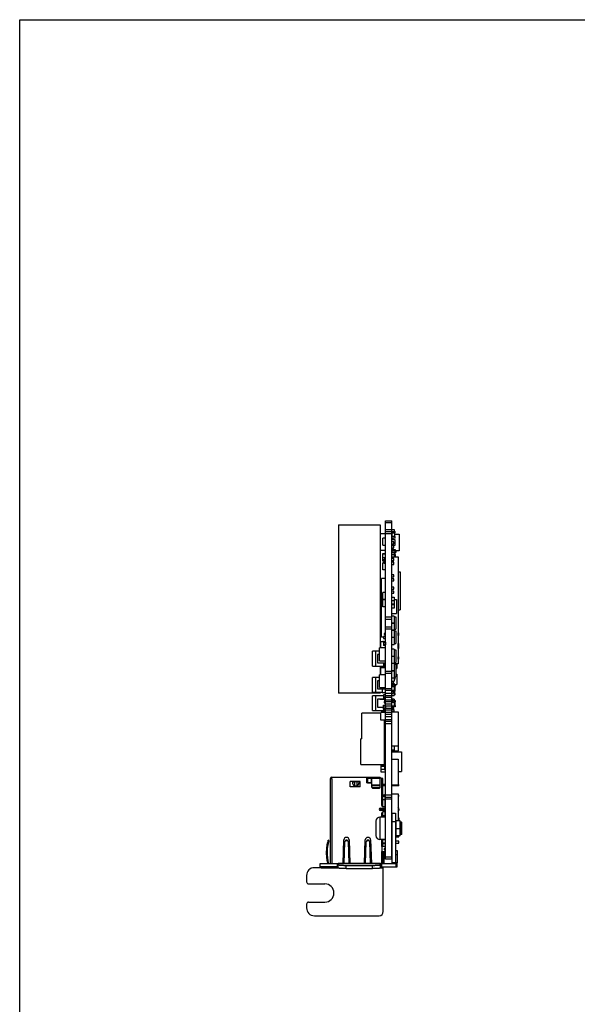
# Model space of a CAD drawing. Header units: millimetres. Extents: x 0 to 559, y 0 to 432.
# Tile 1 of 6: x 0 to 135, y 193 to 432. Entities that reach past the tile are written whole.
import ezdxf

# ---------------------------------------------------------------- set-up
doc = ezdxf.new("R2010")
doc.units = ezdxf.units.MM
doc.header["$LTSCALE"] = 30.734
doc.layers.get('0').update_dxf_attribs({"linetype": 'CONTINUOUS'})
doc.layers.add('00_COMPONENTS', color=7, linetype='CONTINUOUS')

msp = doc.modelspace()

# ---------------------------------------------------------------- linework, layer by layer
at = {"color": 7}
for p, q in [((0, 0), (0, 431.8)), ((0, 431.8), (558.8, 431.8))]:
    msp.add_line(p, q, dxfattribs=at)
at = {"layer": '00_COMPONENTS', "color": 7}
for p, q in [((88.634, 228.326), (88.634, 310.326)), ((88.634, 310.326), (90.158, 310.326)), ((90.158, 228.326), (90.158, 310.326)), ((77.234, 309.326), (77.234, 268.526)), ((77.234, 309.326), (87.334, 309.326)), ((87.334, 309.326), (87.334, 279.492)), ((90.158, 308.233), (90.768, 308.233)), ((90.768, 308.233), (90.768, 307.724)), ((88.634, 307.126), (87.334, 307.126)), ((88.024, 304.437), (88.024, 306.138)), ((88.634, 306.138), (88.024, 306.138)), ((90.158, 307.626), (88.634, 307.626)), ((90.158, 307.126), (88.634, 307.126)), ((90.158, 307.724), (90.958, 307.724)), ((90.158, 307.374), (90.958, 307.374)), ((90.158, 307.344), (90.178, 307.344)), ((90.158, 306.484), (90.178, 306.484)), ((90.958, 306.474), (90.158, 306.474)), ((90.958, 306.124), (90.158, 306.124)), ((90.958, 305.68), (90.158, 305.68)), ((90.178, 307.374), (90.178, 306.474)), ((90.458, 305.68), (90.458, 306.124)), ((90.938, 306.474), (90.938, 307.374)), ((90.938, 307.08), (91.958, 307.08)), ((90.958, 307.374), (90.958, 307.724)), ((90.958, 306.124), (90.958, 306.474)), ((90.958, 304.42), (90.958, 305.68)), ((91.958, 307.08), (91.958, 303.02)), ((88.024, 304.437), (88.634, 304.437)), ((90.658, 305.202), (90.158, 305.202)), ((90.158, 304.702), (90.658, 304.702)), ((90.158, 304.42), (90.958, 304.42)), ((90.658, 304.249), (90.158, 304.249)), ((90.158, 303.749), (90.658, 303.749)), ((90.158, 303.641), (90.458, 303.641)), ((90.158, 303.491), (90.458, 303.491)), ((90.158, 303.382), (90.168, 303.382)), ((90.458, 303.191), (90.158, 303.191)), ((90.168, 303.191), (90.168, 303.491)), ((90.448, 303.191), (90.448, 303.491)), ((90.448, 303.382), (90.958, 303.382)), ((90.458, 304.249), (90.458, 304.42)), ((90.458, 303.382), (90.458, 303.749)), ((90.458, 303.041), (90.458, 303.191)), ((90.658, 304.702), (90.658, 305.202)), ((90.658, 303.749), (90.658, 304.249)), ((90.958, 303.382), (90.958, 303.032)), ((88.634, 303.126), (87.334, 303.126)), ((88.024, 300.549), (88.024, 302.391)), ((88.024, 302.391), (88.634, 302.391)), ((88.634, 302.267), (88.024, 302.267)), ((88.634, 301.378), (88.024, 301.378)), ((88.284, 299.991), (88.284, 300.991)), ((88.634, 300.991), (88.284, 300.991)), ((90.458, 303.041), (90.158, 303.041)), ((90.158, 303.032), (90.958, 303.032)), ((90.158, 302.617), (90.768, 302.617)), ((90.768, 302.051), (90.158, 302.051)), ((90.158, 301.613), (91.682, 301.613)), ((90.658, 301.202), (90.158, 301.202)), ((90.178, 303.032), (90.178, 302.617)), ((90.658, 300.702), (90.658, 301.202)), ((90.768, 302.617), (90.768, 301.613)), ((90.958, 302.132), (90.768, 302.132)), ((90.958, 301.782), (90.768, 301.782)), ((90.938, 303.032), (90.938, 302.132)), ((91.958, 303.02), (90.938, 303.02)), ((91.174, 302.615), (90.938, 302.615)), ((90.958, 302.132), (90.958, 301.782)), ((91.174, 303.02), (91.174, 302.615)), ((91.682, 301.613), (91.682, 275.68)), ((88.284, 300.549), (88.024, 300.549)), ((88.024, 298.403), (88.024, 300.105)), ((88.284, 300.105), (88.024, 300.105)), ((88.634, 298.403), (88.024, 298.403)), ((88.634, 299.991), (88.284, 299.991)), ((88.514, 300.241), (88.514, 300.741)), ((88.514, 300.741), (88.634, 300.741)), ((88.634, 300.549), (88.514, 300.549)), ((88.634, 300.241), (88.514, 300.241)), ((90.158, 300.702), (90.658, 300.702)), ((90.658, 300.249), (90.158, 300.249)), ((90.158, 299.749), (90.658, 299.749)), ((90.658, 299.749), (90.658, 300.249)), ((87.694, 282.072), (87.694, 296.326)), ((88.634, 296.326), (87.694, 296.326)), ((90.658, 297.202), (90.158, 297.202)), ((90.158, 296.702), (90.658, 296.702)), ((90.658, 296.249), (90.158, 296.249)), ((90.658, 296.702), (90.658, 297.202)), ((90.658, 295.749), (90.658, 296.249)), ((91.682, 297.952), (92.19, 297.952)), ((92.19, 297.952), (92.19, 288.744)), ((90.158, 295.749), (90.658, 295.749)), ((90.658, 294.234), (90.158, 294.234)), ((90.158, 293.734), (90.658, 293.734)), ((90.658, 293.734), (90.658, 294.234)), ((88.024, 291.229), (88.024, 292.93)), ((88.634, 292.93), (88.024, 292.93)), ((88.634, 291.229), (88.024, 291.229)), ((90.658, 293.281), (90.158, 293.281)), ((90.158, 292.781), (90.658, 292.781)), ((90.158, 291.768), (90.768, 291.768)), ((90.658, 292.781), (90.658, 293.281)), ((90.768, 291.768), (90.768, 290.066)), ((90.768, 291.24), (91.276, 291.24)), ((91.276, 291.24), (91.276, 287.832)), ((88.024, 289.451), (88.024, 291.152)), ((88.634, 291.152), (88.024, 291.152)), ((88.634, 289.451), (88.024, 289.451)), ((90.158, 290.999), (90.768, 290.999)), ((90.768, 290.11), (90.158, 290.11)), ((90.158, 290.066), (90.768, 290.066)), ((90.158, 290.047), (90.768, 290.047)), ((90.768, 289.158), (90.158, 289.158)), ((90.768, 290.047), (90.768, 289.158)), ((90.158, 286.926), (88.634, 286.926)), ((90.158, 287.832), (91.276, 287.832)), ((90.768, 287.222), (90.158, 287.222)), ((90.768, 287.222), (90.768, 285.52)), ((90.768, 287.059), (91.158, 287.059)), ((91.158, 287.059), (91.158, 284.011)), ((91.682, 288.744), (92.19, 288.744)), ((90.158, 286.426), (88.634, 286.426)), ((90.158, 284.526), (88.634, 284.526)), ((90.158, 285.52), (90.768, 285.52)), ((90.768, 285.497), (90.158, 285.497)), ((90.768, 285.497), (90.768, 283.795)), ((88.134, 282.072), (87.694, 282.072)), ((88.134, 282.296), (88.134, 281.796)), ((88.634, 282.296), (88.134, 282.296)), ((88.134, 281.796), (88.634, 281.796)), ((88.334, 283.022), (88.334, 282.722)), ((88.634, 283.022), (88.334, 283.022)), ((88.334, 282.722), (88.634, 282.722)), ((90.158, 284.026), (88.634, 284.026)), ((90.158, 283.795), (90.768, 283.795)), ((90.768, 283.783), (90.158, 283.783)), ((90.158, 282.081), (90.768, 282.081)), ((90.158, 282.068), (90.768, 282.068)), ((90.768, 284.011), (91.158, 284.011)), ((90.768, 283.783), (90.768, 282.081)), ((90.768, 283.63), (91.158, 283.63)), ((90.768, 282.068), (90.768, 280.366)), ((91.158, 283.63), (91.158, 280.582)), ((91.682, 283.145), (91.748, 283.145)), ((91.682, 282.545), (91.758, 282.545)), ((91.708, 282.545), (91.708, 280.545)), ((91.758, 283.135), (91.758, 282.545)), ((87.161, 276.346), (87.161, 279.492)), ((88.634, 279.492), (87.161, 279.492)), ((87.516, 279.492), (87.516, 281.005)), ((88.134, 281.005), (87.516, 281.005)), ((88.024, 281.005), (88.024, 281.056)), ((88.134, 281.056), (88.024, 281.056)), ((88.134, 281.081), (88.134, 280.881)), ((88.134, 281.081), (88.634, 281.081)), ((88.134, 280.881), (88.634, 280.881)), ((88.134, 280.281), (88.134, 280.081)), ((88.634, 280.281), (88.134, 280.281)), ((88.634, 280.081), (88.134, 280.081)), ((88.154, 280.881), (88.154, 280.281)), ((88.614, 280.881), (88.614, 280.281)), ((88.614, 280.735), (88.634, 280.735)), ((88.634, 280.435), (88.614, 280.435)), ((88.634, 280.285), (88.614, 280.285)), ((88.624, 280.735), (88.624, 280.435)), ((90.158, 280.366), (90.768, 280.366)), ((90.768, 280.582), (91.158, 280.582)), ((91.758, 280.545), (91.682, 280.545)), ((91.682, 279.96), (91.748, 279.96)), ((91.682, 279.36), (91.758, 279.36)), ((91.708, 279.36), (91.708, 277.36)), ((91.758, 280.545), (91.758, 279.955)), ((91.758, 279.95), (91.758, 279.36)), ((85.462, 275.093), (85.462, 278.713)), ((87.161, 278.713), (85.462, 278.713)), ((86.269, 275.103), (86.269, 278.703)), ((86.334, 278.703), (86.269, 278.703)), ((86.334, 278.713), (86.334, 278.703)), ((86.684, 277.903), (86.684, 275.903)), ((87.161, 277.903), (86.684, 277.903)), ((90.768, 279.185), (90.158, 279.185)), ((90.158, 277.483), (90.768, 277.483)), ((90.158, 277.471), (90.768, 277.471)), ((90.768, 279.185), (90.768, 277.483)), ((90.768, 279.033), (91.158, 279.033)), ((90.768, 277.471), (90.768, 275.769)), ((91.158, 279.033), (91.158, 275.985)), ((91.758, 277.36), (91.682, 277.36)), ((91.758, 277.36), (91.758, 276.77)), ((85.462, 275.093), (88.484, 275.093)), ((86.269, 275.103), (86.334, 275.103)), ((86.334, 275.103), (86.334, 275.093)), ((86.684, 275.903), (88.634, 275.903)), ((87.161, 276.346), (88.634, 276.346)), ((87.294, 275.898), (87.294, 275.903)), ((87.294, 275.898), (88.634, 275.898)), ((87.334, 275.093), (87.334, 273.015)), ((88.634, 274.726), (87.334, 274.726)), ((87.516, 273.015), (87.516, 274.655)), ((88.634, 274.655), (87.516, 274.655)), ((88.215, 275.103), (88.215, 275.093)), ((88.215, 275.103), (88.24, 275.103)), ((88.24, 275.103), (88.24, 275.898)), ((88.484, 275.103), (88.484, 275.093)), ((88.509, 275.103), (88.484, 275.103)), ((88.509, 275.898), (88.509, 275.103)), ((90.158, 275.769), (90.768, 275.769)), ((90.768, 275.693), (90.158, 275.693)), ((90.768, 275.985), (91.158, 275.985)), ((90.768, 275.693), (90.768, 273.991)), ((91.682, 275.68), (90.768, 275.68)), ((90.768, 275.54), (91.158, 275.54)), ((91.158, 275.54), (91.158, 272.492)), ((91.358, 275.68), (91.358, 274.495)), ((91.748, 276.76), (91.682, 276.76)), ((85.462, 268.743), (85.462, 272.363)), ((87.161, 272.363), (85.462, 272.363)), ((86.269, 268.753), (86.269, 272.353)), ((86.334, 272.353), (86.269, 272.353)), ((86.334, 272.363), (86.334, 272.353)), ((87.161, 269.869), (87.161, 273.015)), ((88.634, 273.015), (87.161, 273.015)), ((90.158, 273.821), (88.634, 273.821)), ((90.158, 273.321), (88.634, 273.321)), ((90.158, 273.991), (90.768, 273.991)), ((90.158, 273.978), (90.768, 273.978)), ((90.158, 272.276), (90.768, 272.276)), ((90.768, 273.978), (90.768, 271.465)), ((90.768, 272.492), (91.158, 272.492)), ((90.958, 272.272), (90.768, 272.272)), ((90.938, 272.272), (90.938, 272.492)), ((90.958, 271.922), (90.958, 272.272)), ((91.158, 274.495), (91.358, 274.495)), ((91.158, 273.17), (91.358, 273.17)), ((91.358, 273.17), (91.358, 270.67)), ((86.684, 271.553), (86.684, 269.553)), ((87.161, 271.553), (86.684, 271.553)), ((87.161, 269.869), (88.634, 269.869)), ((90.158, 271.465), (90.768, 271.465)), ((90.768, 270.881), (90.158, 270.881)), ((90.158, 270.157), (90.768, 270.157)), ((90.168, 270.688), (90.448, 270.688)), ((90.448, 270.388), (90.168, 270.388)), ((90.458, 270.678), (90.458, 270.398)), ((90.463, 271.465), (90.463, 270.881)), ((90.958, 271.922), (90.768, 271.922)), ((90.768, 270.881), (90.768, 269.179)), ((90.768, 270.67), (91.358, 270.67)), ((90.768, 270.615), (90.958, 270.615)), ((90.768, 270.265), (90.958, 270.265)), ((90.938, 270.265), (90.938, 269.365)), ((90.958, 270.615), (90.958, 270.265)), ((87.334, 268.526), (77.234, 268.526)), ((85.462, 268.743), (87.834, 268.743)), ((85.462, 264.298), (85.462, 267.918)), ((88.134, 267.918), (85.462, 267.918)), ((86.269, 268.753), (86.334, 268.753)), ((86.269, 264.308), (86.269, 267.908)), ((86.334, 267.908), (86.269, 267.908)), ((86.334, 268.753), (86.334, 268.743)), ((86.334, 267.918), (86.334, 267.908)), ((86.684, 269.553), (88.634, 269.553)), ((87.294, 269.548), (87.294, 269.553)), ((87.294, 269.548), (88.634, 269.548)), ((87.334, 268.743), (87.334, 268.526)), ((87.834, 269.514), (87.834, 268.714)), ((88.634, 269.514), (87.834, 269.514)), ((87.834, 268.714), (88.634, 268.714)), ((88.134, 268.158), (88.134, 267.658)), ((88.634, 268.158), (88.134, 268.158)), ((88.134, 267.658), (88.634, 267.658)), ((88.24, 269.514), (88.24, 269.548)), ((88.24, 267.113), (88.24, 267.658)), ((88.509, 269.548), (88.509, 269.514)), ((88.509, 267.658), (88.509, 267.232)), ((88.634, 269.676), (90.158, 269.676)), ((88.634, 269.671), (90.158, 269.671)), ((90.158, 268.465), (88.634, 268.465)), ((88.634, 267.957), (90.158, 267.957)), ((90.158, 267.449), (88.634, 267.449)), ((90.158, 269.268), (90.768, 269.268)), ((90.158, 269.179), (90.768, 269.179)), ((90.958, 269.015), (90.158, 269.015)), ((90.158, 268.947), (90.508, 268.947)), ((90.158, 268.447), (90.508, 268.447)), ((90.158, 267.958), (90.768, 267.958)), ((90.508, 268.947), (90.508, 268.447)), ((90.958, 269.365), (90.768, 269.365)), ((90.768, 269.015), (90.768, 267.958)), ((90.958, 268.447), (90.768, 268.447)), ((90.958, 268.097), (90.768, 268.097)), ((90.938, 269.697), (90.958, 269.697)), ((90.938, 268.447), (90.938, 269.015)), ((90.958, 269.015), (90.958, 269.697)), ((90.958, 268.097), (90.958, 268.447)), ((86.684, 267.108), (86.684, 265.108)), ((88.334, 267.108), (86.684, 267.108)), ((86.684, 265.108), (88.154, 265.108)), ((87.294, 267.108), (87.294, 267.113)), ((87.294, 267.113), (88.334, 267.113)), ((87.294, 265.103), (87.294, 265.108)), ((87.294, 265.103), (88.154, 265.103)), ((88.134, 265.457), (88.134, 265.657)), ((88.134, 265.657), (88.634, 265.657)), ((88.134, 265.457), (88.634, 265.457)), ((88.154, 264.857), (88.154, 265.457)), ((88.334, 267.232), (88.334, 266.932)), ((88.634, 267.232), (88.334, 267.232)), ((88.334, 266.932), (88.634, 266.932)), ((88.334, 266.47), (88.334, 266.17)), ((88.634, 266.47), (88.334, 266.47)), ((88.334, 266.17), (88.634, 266.17)), ((88.614, 265.457), (88.614, 264.857)), ((88.614, 265.367), (88.634, 265.367)), ((88.634, 265.067), (88.614, 265.067)), ((88.624, 265.067), (88.624, 265.367)), ((88.624, 265.108), (88.634, 265.108)), ((88.624, 265.103), (88.634, 265.103)), ((88.634, 265.1), (88.624, 265.1)), ((88.634, 266.941), (90.158, 266.941)), ((90.158, 266.433), (88.634, 266.433)), ((88.634, 265.925), (90.158, 265.925)), ((90.158, 265.417), (88.634, 265.417)), ((90.768, 267.056), (90.158, 267.056)), ((90.158, 266.332), (90.768, 266.332)), ((90.158, 265.443), (90.768, 265.443)), ((90.158, 265.354), (90.768, 265.354)), ((90.958, 265.19), (90.158, 265.19)), ((90.158, 265.122), (90.508, 265.122)), ((90.168, 266.863), (90.448, 266.863)), ((90.448, 266.563), (90.168, 266.563)), ((90.458, 266.853), (90.458, 266.573)), ((90.508, 265.122), (90.508, 264.775)), ((90.768, 267.056), (90.768, 265.354)), ((90.768, 266.79), (90.958, 266.79)), ((90.768, 266.44), (90.958, 266.44)), ((90.958, 265.54), (90.768, 265.54)), ((90.938, 266.44), (90.938, 265.54)), ((90.958, 266.79), (90.958, 266.44)), ((90.958, 265.54), (90.958, 265.19)), ((82.884, 257.48), (82.884, 263.71)), ((87.516, 263.71), (82.884, 263.71)), ((85.462, 264.298), (88.484, 264.298)), ((86.269, 264.308), (86.334, 264.308)), ((86.334, 264.308), (86.334, 264.298)), ((87.516, 262.006), (87.516, 263.86)), ((88.634, 263.86), (87.516, 263.86)), ((87.687, 264.06), (87.687, 263.86)), ((88.439, 264.21), (87.837, 264.21)), ((87.837, 263.86), (87.837, 264.01)), ((87.887, 264.06), (88.484, 264.06)), ((88.024, 264.21), (88.024, 264.298)), ((88.024, 263.885), (88.024, 264.06)), ((88.634, 263.885), (88.024, 263.885)), ((88.134, 264.657), (88.134, 264.857)), ((88.634, 264.857), (88.134, 264.857)), ((88.634, 264.657), (88.134, 264.657)), ((88.134, 264.298), (88.134, 264.21)), ((88.215, 264.308), (88.215, 264.298)), ((88.215, 264.308), (88.24, 264.308)), ((88.24, 264.308), (88.24, 264.657)), ((88.484, 264.308), (88.484, 264.298)), ((88.509, 264.308), (88.484, 264.308)), ((88.489, 264.308), (88.489, 264.26)), ((88.509, 264.657), (88.509, 264.308)), ((88.559, 264.08), (88.634, 264.08)), ((88.634, 264.917), (88.614, 264.917)), ((88.634, 264.909), (90.158, 264.909)), ((90.158, 264.401), (88.634, 264.401)), ((88.634, 263.893), (90.158, 263.893)), ((90.158, 263.385), (88.634, 263.385)), ((88.634, 262.877), (90.158, 262.877)), ((90.158, 264.775), (90.658, 264.775)), ((90.158, 264.525), (90.658, 264.525)), ((90.658, 264.025), (90.158, 264.025)), ((90.158, 263.991), (91.682, 263.991)), ((90.179, 264.025), (90.179, 264.525)), ((90.637, 264.525), (90.637, 264.025)), ((90.658, 264.525), (90.658, 264.775)), ((90.658, 263.991), (90.658, 264.025)), ((91.682, 263.991), (91.682, 255.68)), ((88.634, 262.006), (87.516, 262.006)), ((88.384, 251.25), (88.384, 262.006)), ((90.158, 261.671), (88.634, 261.671)), ((82.884, 257.48), (82.634, 257.48)), ((82.634, 251.25), (82.634, 257.48)), ((91.682, 255.68), (90.158, 255.68)), ((90.717, 255.68), (90.717, 254.675)), ((91.758, 256.186), (91.682, 256.186)), ((91.758, 254.586), (91.758, 256.186)), ((90.717, 254.675), (90.158, 254.675)), ((90.158, 254.586), (91.758, 254.586)), ((90.158, 254.271), (92.52, 254.271)), ((92.52, 254.271), (92.52, 249.517)), ((82.634, 251.25), (88.384, 251.25)), ((87.618, 249.404), (87.618, 251.25)), ((87.687, 250.9), (87.687, 251.25)), ((87.837, 251.25), (87.837, 250.949)), ((88.439, 250.75), (87.837, 250.75)), ((87.887, 250.899), (88.484, 250.899)), ((88.634, 252.706), (88.384, 252.706)), ((88.634, 252.071), (88.384, 252.071)), ((88.489, 249.86), (88.489, 250.7)), ((90.158, 252.492), (91.682, 252.492)), ((91.682, 252.492), (91.682, 246.224)), ((88.489, 250.039), (87.618, 250.039)), ((88.634, 249.404), (87.618, 249.404)), ((88.634, 249.86), (88.489, 249.86)), ((91.682, 249.517), (92.52, 249.517)), ((75.284, 227.226), (75.284, 247.856)), ((75.656, 247.756), (75.284, 247.756)), ((75.484, 247.756), (75.484, 247.856)), ((75.634, 248.206), (87.341, 248.206)), ((75.634, 248.006), (75.641, 248.006)), ((75.641, 247.756), (75.641, 248.206)), ((83.934, 248.116), (75.656, 248.116)), ((75.656, 247.756), (75.656, 248.116)), ((82.484, 247.116), (80.084, 247.116)), ((80.084, 245.816), (80.084, 247.116)), ((80.89, 247.106), (80.911, 247.106)), ((80.911, 247.106), (80.931, 247.106)), ((80.931, 247.106), (80.982, 247.106)), ((81.098, 247.106), (81.131, 247.106)), ((81.131, 247.106), (81.785, 247.106)), ((81.751, 247.031), (81.131, 247.031)), ((81.131, 246.067), (81.751, 246.067)), ((81.785, 247.106), (81.823, 247.106)), ((81.823, 247.106), (81.901, 247.106)), ((81.901, 247.106), (81.951, 247.106)), ((81.951, 247.106), (81.972, 247.106)), ((82.484, 245.816), (82.484, 247.116)), ((84.084, 246.916), (84.084, 247.966)), ((84.141, 246.798), (84.141, 248.206)), ((84.141, 248.006), (85.341, 248.006)), ((85.341, 247.831), (84.141, 247.831)), ((85.341, 247.826), (84.141, 247.826)), ((84.141, 247.626), (84.334, 247.626)), ((85.204, 246.766), (84.234, 246.766)), ((84.334, 246.766), (84.334, 247.826)), ((84.334, 246.826), (85.234, 246.826)), ((85.234, 246.826), (85.234, 247.826)), ((85.341, 245.754), (85.341, 248.206)), ((87.341, 245.754), (87.341, 248.206)), ((87.584, 247.916), (87.341, 247.916)), ((88.034, 247.831), (87.748, 247.831)), ((88.034, 247.826), (87.751, 247.826)), ((87.784, 241.266), (87.784, 247.716)), ((88.034, 247.826), (88.034, 247.831)), ((88.034, 240.97), (88.034, 247.826)), ((88.634, 246.381), (88.034, 246.381)), ((88.634, 246.031), (88.034, 246.031)), ((91.682, 246.224), (90.158, 246.224)), ((91.834, 246.031), (90.158, 246.031)), ((90.834, 246.224), (90.834, 246.031)), ((91.834, 246.381), (91.682, 246.381)), ((91.834, 246.031), (91.834, 246.381)), ((82.484, 245.816), (80.084, 245.816)), ((87.091, 245.57), (85.591, 245.57)), ((85.591, 245.514), (87.091, 245.514)), ((88.538, 243.841), (88.034, 243.841)), ((88.538, 243.491), (88.034, 243.491)), ((88.538, 244.022), (88.634, 244.022)), ((88.538, 238.481), (88.538, 244.022)), ((90.158, 244.091), (91.682, 244.091)), ((91.682, 244.091), (91.682, 237.556)), ((91.834, 243.841), (91.682, 243.841)), ((91.834, 243.491), (91.682, 243.491)), ((91.834, 243.491), (91.834, 243.841)), ((88.538, 242.676), (88.034, 242.676)), ((88.634, 243.326), (90.158, 243.326)), ((87.334, 240.616), (88.538, 240.616)), ((88.538, 240.116), (87.334, 240.116)), ((87.784, 238.481), (87.784, 239.466)), ((88.034, 238.481), (88.034, 239.762)), ((88.538, 240.966), (88.084, 240.966)), ((88.538, 239.766), (88.084, 239.766)), ((90.234, 239.426), (91.034, 239.426)), ((90.234, 227.426), (90.234, 239.426)), ((91.034, 239.426), (91.034, 227.426)), ((86.304, 237.481), (86.304, 234.031)), ((88.634, 238.481), (87.304, 238.481)), ((90.234, 237.256), (90.158, 237.256)), ((92.234, 237.556), (91.234, 237.556)), ((91.954, 238.266), (91.682, 238.317)), ((91.954, 237.556), (91.954, 238.266)), ((92.234, 233.956), (92.234, 237.556)), ((92.534, 237.256), (92.234, 237.256)), ((92.534, 237.256), (92.634, 237.156)), ((92.534, 237.012), (92.534, 237.256)), ((92.534, 234.256), (92.534, 237.012)), ((92.634, 234.356), (92.634, 237.156)), ((90.234, 234.256), (90.158, 234.256)), ((92.234, 233.956), (91.234, 233.956)), ((91.834, 233.686), (91.834, 233.956)), ((92.534, 234.256), (92.234, 234.256)), ((92.534, 234.256), (92.634, 234.356)), ((74.824, 232.468), (74.631, 232.52)), ((74.719, 232.826), (74.74, 232.896)), ((74.719, 232.826), (74.91, 232.767)), ((74.931, 232.837), (74.74, 232.896)), ((74.91, 232.767), (74.931, 232.837)), ((78.36, 227.226), (78.534, 232.935)), ((78.622, 227.226), (78.784, 232.52)), ((79.584, 232.52), (79.664, 229.91)), ((79.834, 232.935), (80.008, 227.226)), ((83.56, 227.226), (83.734, 232.935)), ((83.822, 227.226), (83.984, 232.52)), ((84.784, 232.52), (84.864, 229.91)), ((85.034, 232.935), (85.208, 227.226)), ((88.634, 233.031), (87.304, 233.031)), ((87.784, 231.335), (87.784, 233.031)), ((88.024, 233.021), (88.634, 233.021)), ((88.024, 232.132), (88.024, 233.021)), ((88.634, 232.132), (88.024, 232.132)), ((88.024, 232.068), (88.634, 232.068)), ((88.024, 231.335), (88.024, 232.068)), ((88.034, 232.068), (88.034, 232.132)), ((90.234, 233.199), (90.158, 233.199)), ((90.234, 232.666), (90.158, 232.666)), ((90.158, 232.166), (90.234, 232.166)), ((91.034, 233.686), (91.834, 233.686)), ((91.834, 232.666), (91.034, 232.666)), ((91.034, 232.166), (91.834, 232.166)), ((91.834, 232.166), (91.834, 232.666)), ((79.664, 229.91), (79.746, 227.226)), ((84.864, 229.91), (84.946, 227.226)), ((88.634, 231.335), (87.734, 231.335)), ((87.734, 231.335), (87.734, 230.135)), ((87.734, 230.135), (88.634, 230.135)), ((87.784, 227.226), (87.784, 230.135)), ((88.034, 227.226), (88.034, 230.135)), ((88.084, 229.176), (88.034, 229.176)), ((88.084, 227.226), (88.084, 230.135)), ((88.284, 227.226), (88.284, 230.135)), ((88.284, 229.176), (88.484, 228.976)), ((88.634, 230.885), (88.334, 230.885)), ((88.334, 230.885), (88.334, 230.585)), ((88.334, 230.585), (88.634, 230.585)), ((91.034, 230.426), (91.474, 230.426)), ((91.474, 230.426), (91.474, 227.426)), ((72.784, 227.226), (91.504, 227.226)), ((72.784, 226.226), (72.784, 227.226)), ((74.624, 227.325), (74.617, 227.35)), ((74.624, 227.325), (74.618, 227.35)), ((77.194, 226.947), (77.194, 227.226)), ((77.194, 226.15), (77.194, 226.947)), ((79.094, 226.781), (85.494, 226.781)), ((87.394, 226.947), (87.394, 227.226)), ((87.394, 226.15), (87.394, 226.947)), ((88.484, 228.976), (88.634, 228.976)), ((90.158, 228.326), (88.634, 228.326)), ((91.504, 226.426), (91.504, 227.226)), ((73.084, 226.226), (71.404, 226.226)), ((77.194, 226.426), (72.784, 226.426)), ((73.084, 226.226), (73.084, 226.426)), ((79.094, 225.984), (85.494, 225.984)), ((87.394, 226.426), (91.504, 226.426)), ((88.094, 215.586), (88.094, 226.426)), ((69.504, 224.326), (69.504, 222.786)), ((70.004, 222.286), (73.944, 222.286)), ((69.504, 217.366), (69.504, 216.486)), ((70.004, 217.866), (73.944, 217.866)), ((71.404, 214.586), (87.094, 214.586))]:
    msp.add_line(p, q, dxfattribs=at)
at = {"layer": '00_COMPONENTS', "color": 4}
for p, q in [((90.158, 309.826), (88.634, 309.826)), ((90.158, 308.126), (88.634, 308.126)), ((91.758, 283.135), (91.682, 283.135)), ((91.748, 282.545), (91.748, 283.145)), ((91.758, 279.95), (91.682, 279.95)), ((91.748, 279.36), (91.748, 280.545)), ((91.756, 279.955), (91.758, 279.955)), ((91.748, 276.76), (91.748, 277.36)), ((91.682, 276.77), (91.758, 276.77)), ((90.458, 270.678), (90.158, 270.678)), ((90.158, 270.398), (90.458, 270.398)), ((90.168, 270.688), (90.168, 270.388)), ((90.448, 270.388), (90.448, 270.688)), ((90.158, 269.171), (88.634, 269.171)), ((90.458, 266.853), (90.158, 266.853)), ((90.158, 266.573), (90.458, 266.573)), ((90.168, 266.863), (90.168, 266.563)), ((90.448, 266.563), (90.448, 266.863)), ((88.634, 262.171), (90.158, 262.171)), ((88.634, 261.171), (90.158, 261.171)), ((75.634, 247.756), (75.634, 227.226)), ((75.656, 247.856), (75.641, 247.856)), ((81.131, 247.106), (81.131, 246.067)), ((81.751, 246.067), (81.751, 247.106)), ((84.141, 247.856), (84.084, 247.856)), ((87.341, 247.856), (85.341, 247.856)), ((87.341, 246.252), (85.341, 246.252)), ((85.341, 246.169), (87.341, 246.169)), ((85.591, 245.57), (85.591, 245.514)), ((87.091, 245.514), (87.091, 245.57)), ((90.158, 243.826), (88.634, 243.826)), ((90.158, 242.826), (88.634, 242.826)), ((87.334, 240.616), (87.334, 240.416)), ((88.538, 240.416), (87.334, 240.416)), ((87.334, 240.316), (88.538, 240.316)), ((87.334, 240.316), (87.334, 240.116)), ((87.304, 238.481), (87.304, 233.031)), ((90.234, 237.106), (90.158, 237.106)), ((90.234, 237.426), (91.034, 237.426)), ((91.234, 233.956), (91.234, 237.556)), ((92.634, 237.106), (92.234, 237.106)), ((90.234, 234.406), (90.158, 234.406)), ((91.034, 235.756), (92.234, 235.756)), ((92.634, 234.406), (92.234, 234.406)), ((78.954, 232.826), (79.414, 232.826)), ((84.154, 232.826), (84.614, 232.826)), ((88.284, 229.223), (88.084, 229.223)), ((91.034, 229.426), (91.474, 229.426)), ((76.901, 227.226), (76.901, 226.426)), ((87.394, 227.22), (77.194, 227.22)), ((79.094, 225.984), (79.094, 226.781)), ((85.494, 225.984), (85.494, 226.781)), ((87.687, 227.226), (87.687, 226.426)), ((88.634, 228.826), (90.158, 228.826)), ((91.474, 227.426), (90.234, 227.426)), ((91.211, 226.426), (91.211, 227.226)), ((73.084, 226.226), (77.194, 226.226)), ((87.394, 226.226), (88.094, 226.226))]:
    msp.add_line(p, q, dxfattribs=at)
at = {"layer": '00_COMPONENTS', "color": 7}
for centre, radius, start, end in [((91.748, 283.135), 0.01, 0, 90), ((91.748, 279.95), 0.01, 0, 90), ((91.748, 279.955), 0.01, 344.26902, 360), ((91.748, 276.77), 0.01, 270, 360), ((90.168, 270.678), 0.01, 90, 180), ((90.168, 270.398), 0.01, 180, 270), ((90.448, 270.678), 0.01, 0, 90), ((90.448, 270.398), 0.01, 270, 360), ((90.168, 266.853), 0.01, 90, 180), ((90.168, 266.573), 0.01, 180, 270), ((90.448, 266.853), 0.01, 0, 90), ((90.448, 266.573), 0.01, 270, 360), ((87.837, 264.06), 0.15, 90, 180), ((87.887, 264.01), 0.05, 90, 180), ((88.439, 264.26), 0.05, 270, 360), ((88.484, 264.21), 0.15, 270, 360), ((87.837, 250.9), 0.15, 180, 270), ((87.887, 250.949), 0.05, 180, 270), ((88.439, 250.7), 0.05, 0, 90), ((88.484, 250.749), 0.15, 0, 90), ((75.634, 247.856), 0.35, 90, 180), ((75.634, 247.856), 0.15, 90, 180), ((80.723, 248.897), 1.799, 275.05167, 275.31859), ((81.017, 215.922), 31.184, 89.94497, 90.06437), ((81.074, 269.291), 22.185, 269.92865, 270.06257), ((81.984, 254.221), 7.115, 269.90244, 270.07385), ((82.16, 248.897), 1.799, 264.68141, 264.9483), ((83.934, 247.966), 0.15, 0, 90), ((84.234, 246.916), 0.15, 180, 270), ((85.204, 246.916), 0.15, 270, 336.32073), ((87.584, 247.716), 0.2, 0, 90), ((88.084, 241.266), 0.3, 180, 270), ((87.334, 240.366), 0.25, 90, 270), ((88.084, 239.466), 0.3, 90, 180), ((91.384, 240.366), 0.6, 299.78193, 60.21823), ((87.304, 237.481), 1, 90, 180), ((91.234, 237.756), 0.2, 180, 270), ((87.304, 234.031), 1, 180, 270), ((91.234, 233.756), 0.2, 90, 180), ((84.284, 229.91), 10, 164.87346, 195.57396), ((84.305, 229.907), 10.021, 166.95996, 176.28747), ((84.284, 229.91), 9.8, 163.05, 195.89973), ((84.286, 229.911), 10.001, 164.87759, 166.95371), ((84.284, 229.91), 10, 163.05, 164.87346), ((79.184, 232.916), 0.65, 1.75035, 178.24965), ((84.384, 232.916), 0.65, 1.75035, 178.24965), ((84.251, 229.91), 9.967, 176.28322, 184.51364), ((84.296, 229.912), 10.012, 184.46475, 192.90863), ((84.281, 229.909), 9.997, 192.91007, 193.07514), ((84.284, 229.91), 10, 193.07517, 193.94476), ((84.286, 229.91), 10.002, 193.94475, 194.83196), ((84.285, 229.91), 10, 194.97891, 195.57032), ((90.034, 227.426), 0.2, 270, 360), ((90.034, 227.426), 1, 348.4533, 360), ((90.474, 227.426), 1, 347.91298, 360), ((71.404, 224.326), 1.9, 90, 180), ((70.004, 222.786), 0.5, 180, 270), ((73.944, 220.076), 2.21, 270, 90), ((70.004, 217.366), 0.5, 90, 180), ((71.404, 216.486), 1.9, 180, 270), ((87.094, 215.586), 1, 270, 360)]:
    msp.add_arc(centre, radius, start, end, dxfattribs=at)
at = {"layer": '00_COMPONENTS', "color": 4}
msp.add_arc((87.334, 240.366), 0.05, 90, 270, dxfattribs=at)
at = {"layer": '00_COMPONENTS', "color": 7}
for points, knots in [([(80.687, 247.094), (80.719, 247.096), (80.784, 247.098), (80.849, 247.102), (80.881, 247.105)], [0, 0, 0, 0, 0.5000053, 1, 1, 1, 1]), ([(80.687, 247.094), (80.689, 247.092), (80.695, 247.087), (80.711, 247.078), (80.741, 247.068), (80.785, 247.058), (80.84, 247.049), (80.904, 247.041), (81.002, 247.034), (81.079, 247.031), (81.131, 247.031)], [0, 0, 0, 0, 0.0220328, 0.0500173, 0.1250051, 0.2252565, 0.3488131, 0.4925165, 0.6523083, 1, 1, 1, 1]), ([(81.131, 246.067), (81.119, 246.067), (81.094, 246.07), (81.047, 246.086), (80.995, 246.121), (80.943, 246.175), (80.901, 246.236), (80.864, 246.301), (80.823, 246.391), (80.782, 246.508), (80.744, 246.652), (80.717, 246.799), (80.697, 246.946), (80.689, 247.045), (80.687, 247.094)], [0, 0, 0, 0, 0.0312121, 0.0624364, 0.1247647, 0.1872187, 0.2497191, 0.3122375, 0.3747636, 0.4997844, 0.6248285, 0.749882, 0.8749397, 1, 1, 1, 1]), ([(82.196, 247.094), (82.194, 247.092), (82.188, 247.087), (82.171, 247.078), (82.142, 247.068), (82.098, 247.058), (82.043, 247.049), (81.979, 247.041), (81.881, 247.034), (81.804, 247.031), (81.751, 247.031)], [0, 0, 0, 0, 0.0220329, 0.0500172, 0.1249992, 0.2252503, 0.3488032, 0.4925026, 0.6522938, 1, 1, 1, 1]), ([(82.196, 247.094), (82.193, 247.045), (82.185, 246.946), (82.166, 246.799), (82.138, 246.652), (82.101, 246.508), (82.059, 246.391), (82.018, 246.301), (81.982, 246.236), (81.939, 246.175), (81.888, 246.121), (81.836, 246.086), (81.788, 246.07), (81.764, 246.067), (81.751, 246.067)], [0, 0, 0, 0, 0.1250603, 0.250118, 0.3751715, 0.5002156, 0.6252364, 0.6877625, 0.7502809, 0.8127813, 0.8752352, 0.9375635, 0.9687879, 1, 1, 1, 1]), ([(82.001, 247.105), (82.034, 247.102), (82.099, 247.098), (82.164, 247.096), (82.196, 247.094)], [0, 0, 0, 0, 0.4999947, 1, 1, 1, 1]), ([(85.341, 245.81), (85.341, 245.778), (85.354, 245.715), (85.41, 245.635), (85.494, 245.582), (85.559, 245.57), (85.591, 245.57)], [0, 0, 0, 0, 0.24535, 0.4934489, 0.745385, 1, 1, 1, 1]), ([(85.341, 245.754), (85.341, 245.723), (85.354, 245.659), (85.41, 245.579), (85.494, 245.526), (85.559, 245.514), (85.591, 245.514)], [0, 0, 0, 0, 0.24535, 0.4934489, 0.745385, 1, 1, 1, 1]), ([(87.091, 245.57), (87.124, 245.57), (87.189, 245.582), (87.272, 245.635), (87.328, 245.715), (87.341, 245.778), (87.341, 245.81)], [0, 0, 0, 0, 0.254615, 0.5065511, 0.75465, 1, 1, 1, 1]), ([(87.091, 245.514), (87.124, 245.514), (87.189, 245.526), (87.272, 245.579), (87.328, 245.659), (87.341, 245.723), (87.341, 245.754)], [0, 0, 0, 0, 0.254615, 0.5065511, 0.75465, 1, 1, 1, 1]), ([(88.538, 238.857), (88.467, 238.834), (88.302, 238.789), (88.131, 238.772), (88.034, 238.772)], [0, 0, 0, 0, 0.4344461, 1, 1, 1, 1]), ([(78.954, 232.826), (78.931, 232.806), (78.889, 232.763), (78.838, 232.689), (78.802, 232.607), (78.789, 232.549), (78.784, 232.52)], [0, 0, 0, 0, 0.2517438, 0.5019973, 0.7511885, 1, 1, 1, 1]), ([(79.414, 232.826), (79.381, 232.848), (79.306, 232.884), (79.184, 232.902), (79.062, 232.884), (78.987, 232.848), (78.954, 232.826)], [0, 0, 0, 0, 0.2490683, 0.5, 0.7509317, 1, 1, 1, 1]), ([(79.414, 232.826), (79.437, 232.806), (79.479, 232.763), (79.529, 232.689), (79.565, 232.607), (79.579, 232.549), (79.584, 232.52)], [0, 0, 0, 0, 0.2517437, 0.5019972, 0.7511884, 1, 1, 1, 1]), ([(84.154, 232.826), (84.131, 232.806), (84.089, 232.763), (84.038, 232.689), (84.002, 232.607), (83.989, 232.549), (83.984, 232.52)], [0, 0, 0, 0, 0.2517438, 0.5019973, 0.7511885, 1, 1, 1, 1]), ([(84.614, 232.826), (84.581, 232.848), (84.506, 232.884), (84.384, 232.902), (84.262, 232.884), (84.187, 232.848), (84.154, 232.826)], [0, 0, 0, 0, 0.2490683, 0.5, 0.7509317, 1, 1, 1, 1]), ([(84.614, 232.826), (84.637, 232.806), (84.679, 232.763), (84.729, 232.689), (84.765, 232.607), (84.779, 232.549), (84.784, 232.52)], [0, 0, 0, 0, 0.2517437, 0.5019972, 0.7511884, 1, 1, 1, 1]), ([(77.194, 226.947), (77.194, 226.941), (77.206, 226.926), (77.254, 226.903), (77.36, 226.877), (77.534, 226.851), (77.767, 226.827), (78.052, 226.807), (78.376, 226.792), (78.728, 226.783), (78.97, 226.781), (79.094, 226.781)], [0, 0, 0, 0, 0.0096843, 0.0261844, 0.0846885, 0.1771864, 0.3007432, 0.4508555, 0.6218128, 0.807307, 1, 1, 1, 1]), ([(85.494, 226.781), (85.617, 226.781), (85.86, 226.783), (86.212, 226.792), (86.536, 226.807), (86.821, 226.827), (87.054, 226.851), (87.228, 226.877), (87.333, 226.903), (87.382, 226.926), (87.394, 226.941), (87.394, 226.947)], [0, 0, 0, 0, 0.192693, 0.3781872, 0.5491445, 0.6992568, 0.8228136, 0.9153115, 0.9738156, 0.9903157, 1, 1, 1, 1]), ([(79.094, 225.984), (78.97, 225.984), (78.728, 225.986), (78.376, 225.995), (78.052, 226.01), (77.767, 226.03), (77.534, 226.054), (77.36, 226.08), (77.254, 226.106), (77.206, 226.129), (77.194, 226.144), (77.194, 226.15)], [0, 0, 0, 0, 0.192693, 0.3781872, 0.5491445, 0.6992568, 0.8228136, 0.9153115, 0.9738156, 0.9903157, 1, 1, 1, 1]), ([(87.394, 226.15), (87.394, 226.144), (87.382, 226.129), (87.333, 226.106), (87.228, 226.08), (87.054, 226.054), (86.821, 226.03), (86.536, 226.01), (86.212, 225.995), (85.86, 225.986), (85.617, 225.984), (85.494, 225.984)], [0, 0, 0, 0, 0.0096843, 0.0261844, 0.0846885, 0.1771864, 0.3007432, 0.4508555, 0.6218128, 0.807307, 1, 1, 1, 1])]:
    msp.add_open_spline(points, degree=3, knots=knots, dxfattribs=at)

doc.saveas('drawing.dxf')
